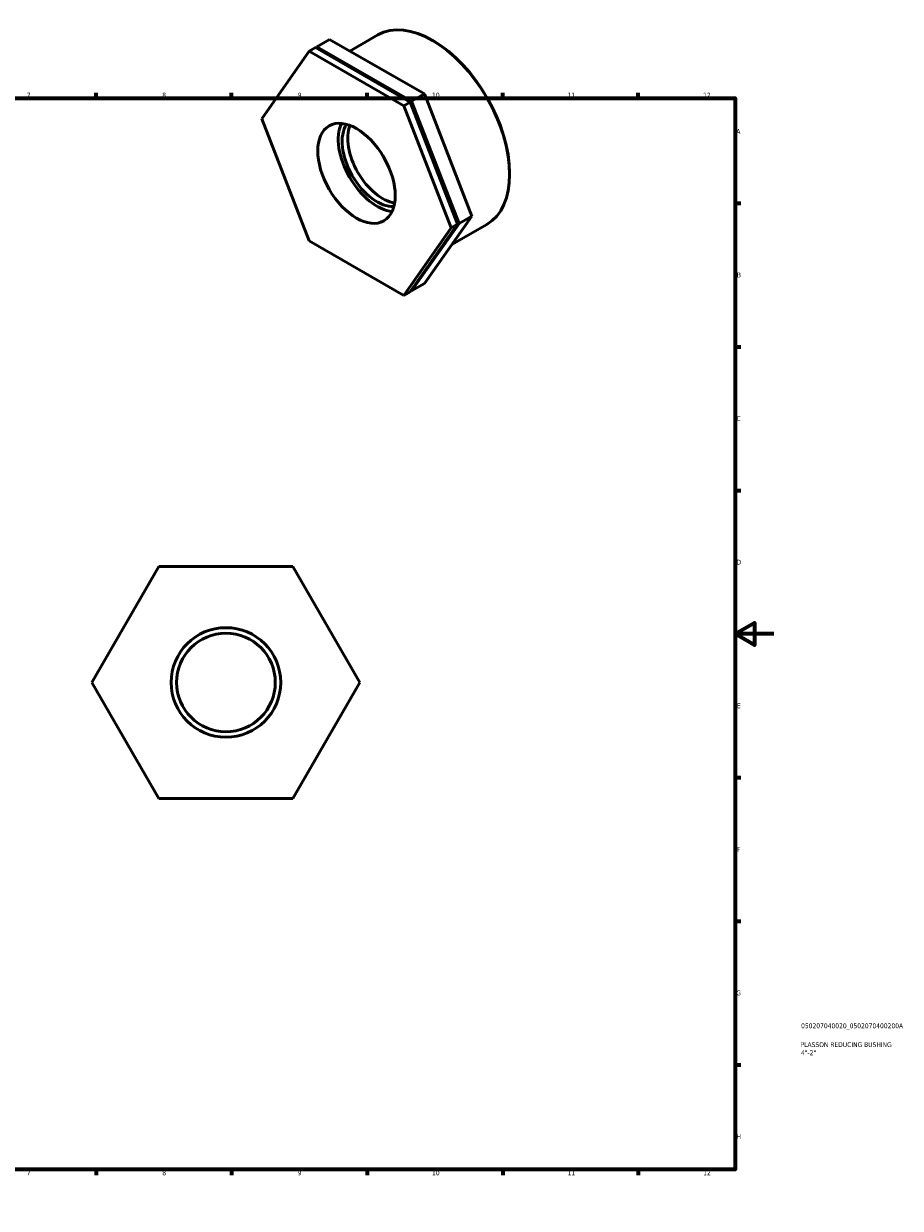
# Model space of a CAD drawing. Header units: millimetres. Extents: x 0 to 906, y -29 to 626.
# Tile 3 of 3: x 453 to 906, y 0 to 613. Entities that reach past the tile are written whole.
import ezdxf

# ---------------------------------------------------------------- set-up
doc = ezdxf.new("R2010")
doc.units = ezdxf.units.MM
for name, color, linetype, lineweight in [('Border (ISO)', 7, 'Continuous', 70), ('Title (ISO)', 7, 'Continuous', 50), ('Visible (ISO)', 7, 'Continuous', 50)]:
    doc.layers.add(name, color=color, linetype=linetype, lineweight=lineweight)
doc.styles.add('Note Text (ISO)', font='tahoma.ttf')

# ---------------------------------------------------------------- blocks, each defined once
blk = doc.blocks.new('Borders Default Border')
at = {"layer": 'Border (ISO)'}
for p, q in [((70.08, 574), (70.08, 576.9)), ((140.17, 574), (140.17, 576.9)), ((210.25, 574), (210.25, 576.9)), ((280.33, 574), (280.33, 576.9)), ((350.42, 574), (350.42, 576.9)), ((490.58, 574), (490.58, 576.9)), ((560.67, 574), (560.67, 576.9)), ((630.75, 574), (630.75, 576.9)), ((700.83, 574), (700.83, 576.9)), ((770.92, 574), (770.92, 576.9)), ((20, 519.75), (17.1, 519.75)), ((821, 519.75), (823.9, 519.75)), ((20, 445.5), (17.1, 445.5)), ((821, 445.5), (823.9, 445.5)), ((20, 371.25), (17.1, 371.25)), ((821, 371.25), (823.9, 371.25)), ((20, 222.75), (17.1, 222.75)), ((821, 222.75), (823.9, 222.75)), ((20, 148.5), (17.1, 148.5)), ((821, 148.5), (823.9, 148.5)), ((20, 74.25), (17.1, 74.25)), ((821, 74.25), (823.9, 74.25)), ((70.08, 20), (70.08, 17.1)), ((140.17, 20), (140.17, 17.1)), ((210.25, 20), (210.25, 17.1)), ((280.33, 20), (280.33, 17.1)), ((350.42, 20), (350.42, 17.1)), ((490.58, 20), (490.58, 17.1)), ((560.67, 20), (560.67, 17.1)), ((630.75, 20), (630.75, 17.1)), ((700.83, 20), (700.83, 17.1)), ((770.92, 20), (770.92, 17.1))]:
    blk.add_line(p, q, dxfattribs=at)
at = {"layer": 'Border (ISO)', "flags": 128}
for points in [[(420.5, 594), (420.5, 574), (414.73, 584), (426.27, 584), (420.5, 574)], [(20, 20), (20, 574), (821, 574), (821, 20), (20, 20)], [(0, 297), (20, 297), (10, 302.77), (10, 291.23), (20, 297)], [(841, 297), (821, 297), (831, 302.77), (831, 291.23), (821, 297)], [(420.5, 0), (420.5, 20), (414.73, 10), (426.27, 10), (420.5, 20)]]:
    blk.add_lwpolyline(points, dxfattribs=at)
at = {"layer": 'Border (ISO)', "color": 232, "true_color": 0xca0064, "char_height": 2.5, "attachment_point": 7, "style": 'Note Text (ISO)'}
for s, insert in [('1', (34.48, 574.4)), ('2', (104.37, 574.4)), ('3', (174.43, 574.35)), ('4', (244.42, 574.4)), ('5', (314.64, 574.35)), ('6', (384.66, 574.35)), ('7', (454.77, 574.4)), ('8', (524.81, 574.34)), ('9', (594.88, 574.35)), ('10', (664.29, 574.35)), ('11', (734.37, 574.4)), ('12', (804.46, 574.4)), ('A', (17.29, 555.62)), ('A', (821.59, 555.62)), ('B', (17.59, 481.37)), ('B', (821.89, 481.37)), ('C', (17.43, 407.08)), ('C', (821.73, 407.08)), ('D', (17.43, 332.88)), ('D', (821.73, 332.88)), ('E', (17.64, 258.63)), ('E', (821.94, 258.63)), ('F', (17.7, 184.38)), ('F', (822, 184.38)), ('G', (17.31, 110.08)), ('G', (821.61, 110.08)), ('H', (17.44, 35.88)), ('H', (821.74, 35.88)), ('1', (34.48, 17.1)), ('2', (104.37, 17.1)), ('3', (174.43, 17.05)), ('4', (244.42, 17.1)), ('5', (314.64, 17.05)), ('6', (384.66, 17.05)), ('7', (454.77, 17.1)), ('8', (524.81, 17.04)), ('9', (594.88, 17.05)), ('10', (664.29, 17.05)), ('11', (734.37, 17.1)), ('12', (804.46, 17.1))]:
    blk.add_mtext(s, dxfattribs=dict(at, insert=insert))
blk = doc.blocks.new('Title Blocks ISO')
at = {"layer": 'Title (ISO)', "color": 232, "true_color": 0xca0064, "style": 'Note Text (ISO)'}
for tag, p in [('PART_NUMBER_001', (34.08, 73.13)), ('DESCRIPTION_001', (33.84, 63.4)), ('DESCRIPTION_002', (34.02, 59.18))]:
    blk.add_attdef(tag, p, '', height=2.5, dxfattribs=at)

msp = doc.modelspace()

# ---------------------------------------------------------------- linework, layer by layer
at = {"layer": 'Visible (ISO)'}
for p, q in [((621.815, 598.454), (636.242, 606.762)), ((604.348, 600.098), (604.754, 600.678)), ((611.354, 604.478), (604.754, 600.678)), ((604.754, 600.678), (653.744, 572.466)), ((660.344, 576.267), (611.354, 604.478)), ((664.993, 603.672), (664.599, 603.901)), ((576.253, 563.423), (600.747, 598.37)), ((604.047, 600.271), (600.747, 598.37)), ((600.747, 598.37), (649.737, 570.159)), ((653.037, 572.059), (604.047, 600.271)), ((660.344, 576.267), (653.744, 572.466)), ((684.839, 513.108), (660.344, 576.267)), ((653.037, 572.059), (649.737, 570.159)), ((649.737, 570.159), (674.232, 507)), ((677.532, 508.901), (653.037, 572.059)), ((653.744, 572.466), (678.239, 509.308)), ((600.747, 500.265), (576.253, 563.423)), ((704.406, 535.23), (704.406, 534.774)), ((653.037, 473.954), (677.532, 508.901)), ((678.239, 509.308), (653.744, 474.361)), ((660.344, 478.161), (684.839, 513.108)), ((677.532, 508.901), (674.232, 507)), ((674.504, 498.364), (692.647, 508.812)), ((684.839, 513.108), (678.239, 509.308)), ((674.232, 507), (649.737, 472.053)), ((649.737, 472.053), (600.747, 500.265)), ((660.344, 478.161), (653.744, 474.361)), ((653.037, 473.954), (649.737, 472.053)), ((653.744, 474.361), (653.444, 474.534)), ((488.464, 271.927), (523.105, 331.927)), ((523.105, 331.927), (592.387, 331.927)), ((592.387, 331.927), (627.028, 271.927)), ((523.105, 211.927), (488.464, 271.927)), ((627.028, 271.927), (592.387, 211.927)), ((592.387, 211.927), (523.105, 211.927))]:
    msp.add_line(p, q, dxfattribs=at)
for radius in [28.328, 25.495]:
    msp.add_circle((557.746, 271.927), radius, dxfattribs=at)
for centre, major_axis, start_param, end_param in [((664.444, 557.787), (-28.203, 48.975), 3.1415927, 6.2831853), ((664.84, 558.015), (-27.923, 48.49), 3.9289245, 5.4958534), ((635.849, 541.32), (14.137, -24.549), 3.5245866, 5.9001913), ((635.849, 541.32), (12.723, -22.094), 3.4191327, 6.0056452), ((638.748, 542.989), (-12.723, 22.094), 0.4310237, 2.710569), ((664.84, 558.015), (-25.383, 44.077), 1.5251466, 1.616446)]:
    msp.add_ellipse(centre, major_axis=major_axis, ratio=0.5780931, start_param=start_param, end_param=end_param, dxfattribs=at)
msp.add_ellipse((625.242, 535.212), major_axis=(14.137, -24.549), ratio=0.5780931, dxfattribs=at)

# ---------------------------------------------------------------- block references
msp.add_blockref('Borders Default Border', (0, 0))
msp.add_blockref('Title Blocks ISO', (821, 20)).add_auto_attribs({'PART_NUMBER_001': '050207040020_0502070400200A', 'DESCRIPTION_001': 'PLASSON REDUCING BUSHING', 'DESCRIPTION_002': '4"-2"'})

doc.saveas('drawing.dxf')
